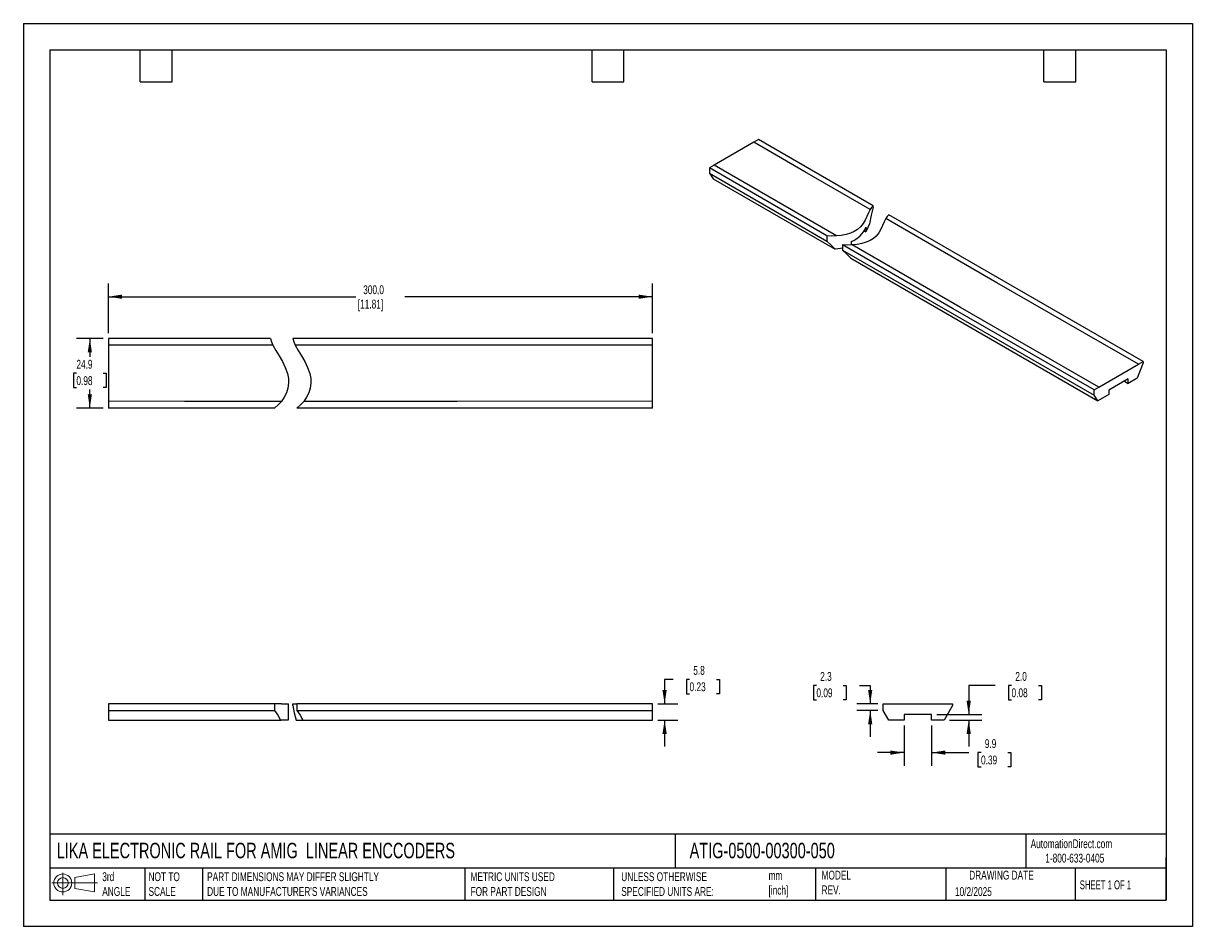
# Model space of a CAD drawing. Header units: millimetres. Extents: x 0 to 419, y 0 to 324.
import ezdxf

# ---------------------------------------------------------------- set-up
doc = ezdxf.new("R2010")
doc.units = ezdxf.units.MM
doc.header["$LTSCALE"] = 1.5
doc.linetypes.add('CENTERX2', pattern=[20.32, 12.7, -2.54, 2.54, -2.54])
doc.layers.add('DIMENSIONS', color=140, linetype='Continuous', lineweight=25)
doc.layers.add('TEXT', color=140, linetype='Continuous', lineweight=25)
doc.layers.add('SLD-DEFPOINTS', color=7, linetype='Continuous')
doc.styles.add('SLDTEXTSTYLE0', font='TXT', dxfattribs={"width": 0.7})
doc.styles.add('SLDTEXTSTYLE1', font='TXT', dxfattribs={"width": 0.65})
doc.dimstyles.new('SLDDIMSTYLE0', dxfattribs={"dimtxt": 3.237012, "dimasz": 4.953, "dimexe": 0, "dimexo": 0.0625, "dimgap": 0.809253, "dimtad": 0, "dimtih": 1, "dimtoh": 1, "dimdec": 1, "dimrnd": 1e-09, "dimzin": 12, "dimdsep": 46, "dimtxsty": 'SLDTEXTSTYLE0', "dimsah": 1, "dimcen": 0.09, "dimadec": 0, "dimazin": 3, "dimtfac": 1, "dimtdec": 1, "dimtmove": 0, "dimatfit": 0, "dimfxl": 0, "dimfrac": 2, "dimtolj": 1, "dimtzin": 12, "dimarcsym": 0})
doc.dimstyles.new('SLDDIMSTYLE1', dxfattribs={"dimtxt": 3.237012, "dimasz": 4.953, "dimexe": 0, "dimexo": 0.0625, "dimgap": 0.809253, "dimtad": 0, "dimtih": 1, "dimtoh": 1, "dimdec": 1, "dimrnd": 1e-09, "dimzin": 4, "dimdsep": 46, "dimtxsty": 'SLDTEXTSTYLE0', "dimsah": 1, "dimcen": 0.09, "dimadec": 0, "dimazin": 1, "dimtfac": 1, "dimtdec": 1, "dimtmove": 0, "dimatfit": 0, "dimfxl": 0, "dimfrac": 2, "dimtolj": 1, "dimtzin": 12, "dimarcsym": 0})
doc.dimstyles.new('SLDDIMSTYLE2', dxfattribs={"dimtxt": 3.237012, "dimasz": 4.953, "dimexe": 0, "dimexo": 0.0625, "dimgap": 0.809253, "dimtad": 0, "dimtih": 1, "dimtoh": 1, "dimdec": 1, "dimrnd": 1e-09, "dimzin": 12, "dimdsep": 46, "dimtxsty": 'SLDTEXTSTYLE0', "dimsah": 1, "dimcen": 0.09, "dimadec": 0, "dimazin": 3, "dimtfac": 1, "dimtdec": 1, "dimtofl": 0, "dimtmove": 0, "dimatfit": 3, "dimfxl": 0, "dimfrac": 2, "dimtolj": 1, "dimtzin": 12, "dimarcsym": 0})

# ---------------------------------------------------------------- blocks, each defined once
blk = doc.blocks.new('Block11')
at = {"color": 7, "linetype": 'Continuous', "lineweight": 18}
for p, q in [((0, 4.32), (16.31, 4.32)), ((3.88, 7.97), (3.88, 0)), ((8.22, 6.25), (15.26, 7.55)), ((8.22, 2.39), (8.22, 6.25)), ((15.26, 7.55), (15.26, 1.1)), ((8.22, 2.39), (15.26, 1.1))]:
    blk.add_line(p, q, dxfattribs=at)
for radius in [3.23, 1.93]:
    blk.add_circle((3.88, 4.32), radius, dxfattribs=at)
blk = doc.blocks.new('Block12')
at = {"layer": 'SLD-DEFPOINTS'}
blk.add_blockref('Block11', (0, 0), dxfattribs=at)
blk = doc.blocks.new('_D')
at = {"layer": 'DIMENSIONS'}
for p, q in [((232.94, 88.65), (229.84, 88.65)), ((229.84, 88.65), (229.84, 79.86)), ((238.78, 88.65), (237.69, 88.65)), ((237.69, 88.65), (237.69, 83.51)), ((248.4, 88.65), (249.48, 88.65)), ((249.48, 88.65), (249.48, 83.51)), ((227.37, 79.86), (234.6, 79.86)), ((237.69, 83.51), (238.78, 83.51)), ((249.48, 83.51), (248.4, 83.51)), ((227.37, 74.06), (234.6, 74.06)), ((229.84, 74.06), (229.84, 64.54))]:
    blk.add_line(p, q, dxfattribs=at)
for points in [[(229.84, 79.86), (230.6, 84.82), (229.08, 84.82)], [(229.84, 74.06), (229.08, 69.11), (230.6, 69.11)]]:
    blk.add_solid(points, dxfattribs=at)
at = {"layer": 'DIMENSIONS', "char_height": 3.175, "attachment_point": 1, "style": 'SLDTEXTSTYLE0'}
for s, insert in [('5.8', (240.12, 93.47)), ('0.23', (238.78, 87.6))]:
    blk.add_mtext(s, dxfattribs=dict(at, insert=insert))
blk = doc.blocks.new('_D_1')
at = {"layer": 'DIMENSIONS'}
for p, q in [((315.69, 72.16), (315.69, 57.63)), ((325.54, 72.16), (325.54, 57.63)), ((315.69, 62.4), (306.17, 62.4)), ((325.54, 62.4), (338.87, 62.4)), ((343.26, 62.4), (342.17, 62.4)), ((342.17, 62.4), (342.17, 57.25)), ((352.88, 62.4), (353.97, 62.4)), ((353.97, 62.4), (353.97, 57.25)), ((342.17, 57.25), (343.26, 57.25)), ((353.97, 57.25), (352.88, 57.25))]:
    blk.add_line(p, q, dxfattribs=at)
for points in [[(315.69, 62.4), (310.74, 63.16), (310.74, 61.63)], [(325.54, 62.4), (330.5, 61.63), (330.5, 63.16)]]:
    blk.add_solid(points, dxfattribs=at)
at = {"layer": 'DIMENSIONS', "char_height": 3.175, "attachment_point": 1, "style": 'SLDTEXTSTYLE0'}
for s, insert in [('9.9', (344.61, 67.21)), ('0.39', (343.26, 61.34))]:
    blk.add_mtext(s, dxfattribs=dict(at, insert=insert))
blk = doc.blocks.new('_D_2')
at = {"layer": 'DIMENSIONS'}
for p, q in [((284.26, 86.48), (283.18, 86.48)), ((283.18, 86.48), (283.18, 81.33)), ((293.88, 86.48), (294.97, 86.48)), ((294.97, 86.48), (294.97, 81.33)), ((299.72, 86.48), (303.54, 86.48)), ((303.54, 86.48), (303.54, 79.86)), ((283.18, 81.33), (284.26, 81.33)), ((294.97, 81.33), (293.88, 81.33)), ((306.26, 79.86), (298.78, 79.86)), ((306.26, 77.53), (298.78, 77.53)), ((303.54, 77.53), (303.54, 68))]:
    blk.add_line(p, q, dxfattribs=at)
for points in [[(303.54, 79.86), (304.3, 84.82), (302.78, 84.82)], [(303.54, 77.53), (302.78, 72.57), (304.3, 72.57)]]:
    blk.add_solid(points, dxfattribs=at)
at = {"layer": 'DIMENSIONS', "char_height": 3.175, "attachment_point": 1, "style": 'SLDTEXTSTYLE0'}
for s, insert in [('2.3', (285.61, 91.3)), ('0.09', (284.26, 85.43))]:
    blk.add_mtext(s, dxfattribs=dict(at, insert=insert))
blk = doc.blocks.new('_D_3')
at = {"layer": 'DIMENSIONS'}
for p, q in [((348.37, 86.48), (338.84, 86.48)), ((338.84, 86.48), (338.84, 76.06)), ((354.2, 86.48), (353.12, 86.48)), ((353.12, 86.48), (353.12, 81.33)), ((363.82, 86.48), (364.91, 86.48)), ((364.91, 86.48), (364.91, 81.33)), ((353.12, 81.33), (354.2, 81.33)), ((364.91, 81.33), (363.82, 81.33)), ((327.45, 76.06), (343.61, 76.06)), ((331.97, 74.06), (343.61, 74.06)), ((338.84, 74.06), (338.84, 64.54))]:
    blk.add_line(p, q, dxfattribs=at)
for points in [[(338.84, 76.06), (339.61, 81.02), (338.08, 81.02)], [(338.84, 74.06), (338.08, 69.11), (339.61, 69.11)]]:
    blk.add_solid(points, dxfattribs=at)
at = {"layer": 'DIMENSIONS', "char_height": 3.175, "attachment_point": 1, "style": 'SLDTEXTSTYLE0'}
for s, insert in [('2.0', (355.55, 91.3)), ('0.08', (354.2, 85.43))]:
    blk.add_mtext(s, dxfattribs=dict(at, insert=insert))
blk = doc.blocks.new('_D_4')
at = {"layer": 'DIMENSIONS'}
for p, q in [((30.46, 212.76), (30.46, 230.61)), ((225.46, 212.76), (225.46, 230.61)), ((30.46, 225.85), (119.16, 225.85)), ((225.46, 225.85), (136.76, 225.85))]:
    blk.add_line(p, q, dxfattribs=at)
for points in [[(30.46, 225.85), (35.41, 225.09), (35.41, 226.61)], [(225.46, 225.85), (220.51, 226.61), (220.51, 225.09)]]:
    blk.add_solid(points, dxfattribs=at)
at = {"layer": 'DIMENSIONS', "char_height": 3.175, "attachment_point": 1, "style": 'SLDTEXTSTYLE0'}
for s, insert in [('300.0', (121.81, 229.94)), ('[11.81]', (119.88, 224.8))]:
    blk.add_mtext(s, dxfattribs=dict(at, insert=insert))
blk = doc.blocks.new('_D_5')
at = {"layer": 'DIMENSIONS'}
for p, q in [((28.56, 210.85), (19.06, 210.85)), ((23.82, 210.85), (23.82, 204.27)), ((19.01, 198.4), (17.92, 198.4)), ((17.92, 198.4), (17.92, 193.26)), ((28.63, 198.4), (29.71, 198.4)), ((29.71, 198.4), (29.71, 193.26)), ((17.92, 193.26), (19.01, 193.26)), ((29.71, 193.26), (28.63, 193.26)), ((23.82, 185.95), (23.82, 192.53)), ((28.56, 185.95), (19.06, 185.95))]:
    blk.add_line(p, q, dxfattribs=at)
for points in [[(23.82, 210.85), (23.06, 205.9), (24.58, 205.9)], [(23.82, 185.95), (24.58, 190.9), (23.06, 190.9)]]:
    blk.add_solid(points, dxfattribs=at)
at = {"layer": 'DIMENSIONS', "char_height": 3.175, "attachment_point": 1, "style": 'SLDTEXTSTYLE0'}
for s, insert in [('24.9', (19.01, 203.22)), ('0.98', (19.01, 197.35))]:
    blk.add_mtext(s, dxfattribs=dict(at, insert=insert))

msp = doc.modelspace()

# ---------------------------------------------------------------- linework, layer by layer
at = {"color": 7, "linetype": 'Continuous'}
for p, q in [((0, 323.85), (0, 0)), ((0, 323.85), (419.1, 323.85)), ((419.1, 323.85), (419.1, 0)), ((419.1, 0), (0, 0))]:
    msp.add_line(p, q, dxfattribs=at)
for p, q in [((261.79, 281.21), (247.58, 273.01)), ((263.49, 282.19), (261.79, 281.21)), ((304.56, 258.48), (263.49, 282.19)), ((247.58, 273.01), (245.88, 272.03)), ((287.98, 247.72), (245.88, 272.03)), ((245.88, 272.03), (245.88, 270.12)), ((245.88, 270.12), (247.29, 268.11)), ((247.29, 268.11), (290.95, 242.9)), ((304.56, 257.98), (304.56, 258.48)), ((401.37, 202.59), (310.22, 255.21)), ((287.98, 247.72), (287.98, 245.82)), ((301.31, 249.48), (301.97, 249.09)), ((301.97, 250.73), (301.97, 249.09)), ((293.63, 244.46), (293.63, 242.55)), ((296.77, 245.69), (296.77, 244.39)), ((293.63, 242.55), (383.77, 190.52)), ((296.61, 239.64), (385.18, 188.51)), ((88.55, 210.85), (30.46, 210.85)), ((30.46, 210.85), (30.46, 208.45)), ((225.46, 210.85), (96.55, 210.85)), ((225.46, 208.45), (225.46, 210.85)), ((30.46, 208.45), (30.46, 188.35)), ((225.46, 188.35), (225.46, 208.45)), ((385.46, 193.41), (399.68, 201.61)), ((401.37, 202.1), (399.25, 196.63)), ((399.68, 201.61), (401.37, 202.59)), ((401.37, 202.59), (401.37, 202.1)), ((383.77, 192.43), (385.46, 193.41)), ((396.05, 196.42), (389.09, 192.4)), ((394.64, 195.6), (396.05, 194.78)), ((399.25, 196.63), (396.05, 194.78)), ((396.05, 194.78), (396.05, 196.42)), ((383.77, 190.52), (383.77, 192.43)), ((385.18, 188.51), (383.77, 190.52)), ((389.09, 190.76), (385.18, 188.51)), ((389.09, 192.4), (389.09, 190.76)), ((30.46, 188.35), (30.46, 185.95)), ((89.99, 185.95), (30.46, 185.95)), ((225.46, 185.95), (225.46, 188.35)), ((30.46, 79.86), (30.46, 77.53)), ((89.99, 79.86), (30.46, 79.86)), ((89.99, 79.86), (89.99, 77.53)), ((92.51, 79.86), (89.99, 79.86)), ((92.51, 79.86), (95.07, 79.86)), ((95.09, 76.06), (95.09, 79.86)), ((96.55, 79.26), (96.55, 79.86)), ((96.55, 79.86), (97.47, 79.86)), ((97.47, 79.86), (97.86, 79.86)), ((97.99, 79.86), (97.99, 77.53)), ((225.46, 79.86), (97.99, 79.86)), ((225.46, 77.53), (225.46, 79.86)), ((308.17, 77.53), (308.17, 79.86)), ((308.17, 79.86), (310.57, 79.86)), ((310.57, 79.86), (330.67, 79.86)), ((330.67, 79.86), (333.07, 79.86)), ((333.07, 79.86), (333.07, 79.26)), ((30.46, 77.53), (89.99, 77.53)), ((30.46, 77.53), (30.46, 74.06)), ((94.9, 76.06), (95.08, 76.06)), ((94.9, 76.06), (94.9, 74.06)), ((97.99, 77.53), (225.46, 77.53)), ((225.46, 74.06), (225.46, 77.53)), ((310.17, 74.06), (308.17, 77.53)), ((325.54, 76.06), (315.69, 76.06)), ((315.69, 76.06), (315.69, 74.06)), ((325.54, 74.06), (325.54, 76.06)), ((333.07, 79.26), (330.07, 74.06)), ((30.46, 74.06), (92.2, 74.06)), ((94.9, 74.06), (92.2, 74.06)), ((92.2, 74.06), (92.41, 74.06)), ((97.76, 74.06), (100.2, 74.06)), ((100.2, 74.06), (225.46, 74.06)), ((315.69, 74.06), (310.17, 74.06)), ((330.07, 74.06), (325.54, 74.06))]:
    msp.add_line(p, q)
at = {"flags": 128}
for points in [[(303.49, 257.11), (280.14, 270.61), (261.79, 281.21)], [(291.43, 247.66), (266.87, 261.85), (247.58, 273.01)], [(245.88, 270.12), (269.45, 256.51), (287.98, 245.82)], [(303.49, 257.11), (302.9, 255.94), (302.35, 254.66), (301.74, 253.35), (301, 252.06), (300.03, 250.86), (299.04, 250), (297.82, 249.26), (296.42, 248.66), (294.87, 248.19), (293.18, 247.85), (291.43, 247.66)], [(304.56, 257.98), (303.84, 255.04), (303.3, 252.02)], [(304.56, 258.48), (303.98, 257.85), (303.49, 257.11)], [(309.15, 253.84), (308.56, 252.67), (308, 251.4), (307.4, 250.08), (306.65, 248.79), (305.69, 247.59), (304.69, 246.73), (303.48, 246), (302.08, 245.39), (300.52, 244.92), (298.84, 244.59), (297.08, 244.4)], [(303.3, 252.02), (302.64, 250.61), (301.97, 249.09)], [(310.22, 255.21), (309.64, 254.58), (309.15, 253.84)], [(399.68, 201.61), (348.97, 230.85), (309.15, 253.84)], [(291.43, 247.66), (289.7, 247.62), (287.98, 247.72)], [(287.98, 245.82), (289.51, 244.36), (290.95, 242.9)], [(293.63, 243.22), (292.95, 243.09), (290.95, 242.9)], [(383.77, 192.43), (333.29, 221.56), (293.63, 244.46)], [(297.08, 244.4), (295.35, 244.36), (293.63, 244.46)], [(385.46, 193.41), (335.96, 221.96), (297.08, 244.4)], [(293.63, 242.55), (295.17, 241.09), (296.61, 239.64)], [(88.55, 210.85), (88.91, 209.67), (89.47, 208.42)], [(96.55, 210.85), (96.91, 209.67), (97.47, 208.42)], [(89.47, 208.42), (56.42, 208.43), (30.46, 208.45)], [(89.47, 208.42), (90.49, 206.57), (91.66, 204.61), (92.84, 202.57), (93.89, 200.47), (94.68, 198.31), (95.03, 196.56), (95.07, 194.8), (94.82, 193.07), (94.3, 191.39), (93.51, 189.79), (92.51, 188.32)], [(225.46, 208.45), (153.79, 208.42), (97.47, 208.42)], [(97.47, 208.42), (98.49, 206.57), (99.66, 204.61), (100.84, 202.57), (101.89, 200.46), (102.68, 198.31), (103.03, 196.56), (103.07, 194.8), (102.82, 193.07), (102.3, 191.39), (101.51, 189.79), (100.51, 188.32)], [(92.51, 188.32), (57.76, 188.33), (30.46, 188.35)], [(92.51, 188.32), (91.33, 187.04), (89.99, 185.95)], [(100.51, 188.32), (99.33, 187.04), (97.99, 185.95)], [(225.46, 185.95), (154.08, 185.95), (97.99, 185.95)], [(225.46, 188.35), (155.49, 188.32), (100.51, 188.32)], [(89.99, 77.53), (91.2, 75.86), (92.2, 74.06)], [(96.55, 79.26), (97.04, 76.65), (97.76, 74.06)], [(97.99, 77.53), (99.2, 75.86), (100.2, 74.06)]]:
    msp.add_lwpolyline(points, dxfattribs=at)
msp.add_arc((293.6, 254.17), 9.05, 290.4897, 337.6441)
at = {"layer": 'TEXT'}
for p, q in [((9.52, 314.32), (409.57, 314.32)), ((9.52, 314.32), (9.52, 9.52)), ((41.91, 302.89), (41.91, 314.32)), ((53.34, 302.89), (53.34, 314.32)), ((203.83, 302.89), (203.83, 314.32)), ((215.26, 302.89), (215.26, 314.32)), ((365.76, 302.89), (365.76, 314.32)), ((377.19, 302.89), (377.19, 314.32)), ((409.57, 314.32), (409.57, 9.52)), ((41.91, 302.89), (53.34, 302.89)), ((203.83, 302.89), (215.26, 302.89)), ((365.76, 302.89), (377.19, 302.89)), ((409.57, 33.19), (9.52, 33.19)), ((233.64, 33.19), (233.64, 20.95)), ((359.36, 33.19), (359.36, 20.95)), ((409.57, 9.52), (409.57, 24.77)), ((409.57, 20.95), (9.52, 20.95)), ((43.57, 20.95), (43.57, 9.52)), ((64.26, 20.95), (64.26, 9.52)), ((158.23, 20.95), (158.23, 9.52)), ((211.5, 20.95), (211.5, 9.52)), ((283.95, 20.95), (283.95, 9.52)), ((330.7, 20.95), (330.7, 9.52)), ((377.02, 20.95), (377.02, 9.52)), ((9.52, 9.52), (409.57, 9.52))]:
    msp.add_line(p, q, dxfattribs=at)

# ---------------------------------------------------------------- block references
at = {"layer": 'SLD-DEFPOINTS'}
msp.add_blockref('Block12', (10.26, 11.33), dxfattribs=at)

# ---------------------------------------------------------------- texts
at = {"layer": 'TEXT', "linetype": 'CENTERX2', "lineweight": 18}
for s, insert, char_height, attachment_point, style in [('LIKA ELECTRONIC RAIL FOR AMIG  LINEAR ENCCODERS', (11.95, 30.06), 5.5562, 1, 'SLDTEXTSTYLE0'), ('ATIG-0500-00300-050', (238.81, 30.06), 5.5562, 1, 'SLDTEXTSTYLE0'), ('AutomationDirect.com', (361.04, 31.31), 3.175, 1, 'SLDTEXTSTYLE0'), ('1-800-633-0405', (366.29, 26.16), 3.175, 1, 'SLDTEXTSTYLE0'), ('3rd^JANGLE', (28.28, 19.49), 3.175, 1, 'SLDTEXTSTYLE0'), ('NOT TO^JSCALE', (44.86, 19.49), 3.175, 1, 'SLDTEXTSTYLE0'), ("PART DIMENSIONS MAY DIFFER SLIGHTLY ^JDUE TO MANUFACTURER'S VARIANCES", (65.87, 19.49), 3.175, 1, 'SLDTEXTSTYLE0'), ('METRIC UNITS USED ^JFOR PART DESIGN', (160.28, 19.49), 3.175, 1, 'SLDTEXTSTYLE0'), ('UNLESS OTHERWISE ^JSPECIFIED UNITS ARE:', (214.3, 19.49), 3.175, 1, 'SLDTEXTSTYLE0'), ('mm^J[inch]', (267.1, 19.93), 3.175, 1, 'SLDTEXTSTYLE0'), ('MODEL ^JREV.', (286.1, 20.05), 3.175, 1, 'SLDTEXTSTYLE0'), ('DRAWING DATE', (350.59, 20.05), 3.175, 2, 'SLDTEXTSTYLE0'), ('10/2/2025', (333.92, 14.15), 3.175, 1, 'SLDTEXTSTYLE0'), ('SHEET 1 OF 1', (378.66, 16.58), 3.175, 1, 'SLDTEXTSTYLE1')]:
    msp.add_mtext(s, dxfattribs=dict(at, insert=insert, char_height=char_height, attachment_point=attachment_point, style=style))

# ---------------------------------------------------------------- dimensions: what is measured, and where the dimension line sits
at = {"layer": 'DIMENSIONS'}
dim = msp.add_linear_dim(base=(225.46, 225.85), p1=(30.46, 210.85), p2=(225.46, 210.85), angle=0, text='300.0\\P[11.81]', dimstyle='SLDDIMSTYLE2', dxfattribs=at)
dim.commit()
dim.dimension.update_dxf_attribs({"geometry": '_D_4', "text_midpoint": (127.96, 225.85), "dimtype": 160})
for base, p1, p2, dimstyle, picture, middle in [((23.82, 185.95), (30.46, 210.85), (30.46, 185.95), 'SLDDIMSTYLE2', '_D_5', (23.82, 198.4)), ((229.84, 74.06), (225.46, 79.86), (225.46, 74.06), 'SLDDIMSTYLE0', '_D', (229.84, 88.65)), ((303.54, 79.86), (308.17, 77.53), (308.17, 79.86), 'SLDDIMSTYLE0', '_D_2', (303.54, 86.48)), ((338.84, 76.06), (330.07, 74.06), (325.54, 76.06), 'SLDDIMSTYLE1', '_D_3', (338.84, 86.48))]:
    dim = msp.add_linear_dim(base=base, p1=p1, p2=p2, angle=90, dimstyle=dimstyle, dxfattribs=at)
    dim.commit()
    dim.dimension.update_dxf_attribs({"geometry": picture, "text_midpoint": middle, "dimtype": 160})
dim = msp.add_linear_dim(base=(325.54480705, 62.39649603), p1=(315.69480705, 74.06369337), p2=(325.54480705, 74.06369337), dimstyle='SLDDIMSTYLE0', dxfattribs=at)
dim.commit()
dim.dimension.update_dxf_attribs({"geometry": '_D_1', "text_midpoint": (348.06980706, 62.39649603), "dimtype": 160})

doc.saveas('drawing.dxf')
